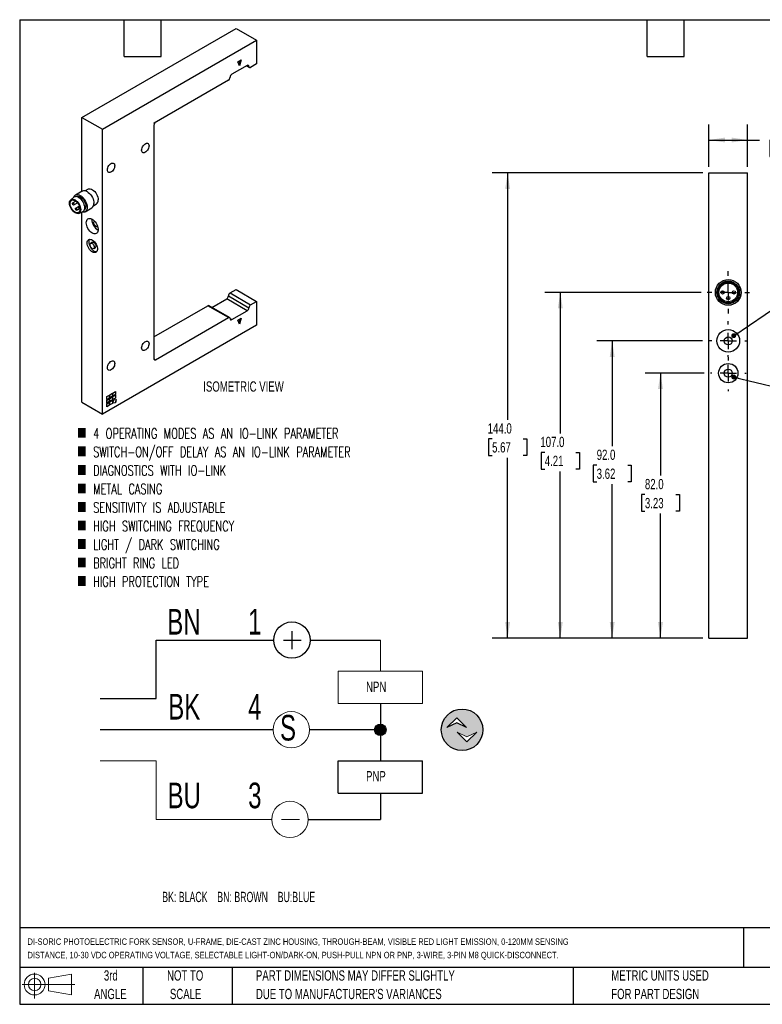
# Model space of a CAD drawing. Header units: millimetres. Extents: x 6 to 273, y 6 to 210.
# Tile 1 of 2: x 6 to 160, y 6 to 210. Entities that reach past the tile are written whole.
import ezdxf

# ---------------------------------------------------------------- set-up
doc = ezdxf.new("R2010")
doc.units = ezdxf.units.MM
doc.linetypes.add('CENTERX2', pattern=[20.32, 12.7, -2.54, 2.54, -2.54])
doc.layers.add('CENTER', color=40, linetype='CENTERX2')
doc.layers.add('DIMENSIONS', color=140, linetype='Continuous', lineweight=25)
doc.layers.add('TEXT', color=140, linetype='Continuous', lineweight=25)
doc.styles.add('SLDTEXTSTYLE0', font='TXT', dxfattribs={"width": 0.639394})
doc.styles.add('SLDTEXTSTYLE1', font='TXT', dxfattribs={"width": 0.7})
doc.styles.add('SLDTEXTSTYLE3', font='TXT', dxfattribs={"width": 0.7, "bigfont": 'bigfont'})
doc.dimstyles.new('SLDDIMSTYLE0', dxfattribs={"dimtxt": 2.158008, "dimasz": 3.302, "dimexe": 0, "dimexo": 0.0625, "dimgap": 0.539502, "dimtad": 0, "dimtih": 1, "dimtoh": 1, "dimlfac": 1.5, "dimrnd": 1e-09, "dimzin": 4, "dimdsep": 46, "dimtxsty": 'SLDTEXTSTYLE1', "dimsah": 1, "dimcen": 0.09, "dimadec": 0, "dimazin": 1, "dimtfac": 1, "dimtofl": 0, "dimtmove": 0, "dimatfit": 3, "dimfxl": 0, "dimfrac": 2, "dimtolj": 1, "dimtzin": 12, "dimarcsym": 0})
doc.dimstyles.new('SLDDIMSTYLE2', dxfattribs={"dimtxt": 0.18, "dimasz": 1.016, "dimexe": 0, "dimexo": 0.0625, "dimgap": 0, "dimtad": 0, "dimtih": 1, "dimtoh": 1, "dimdec": 0, "dimrnd": 1e-09, "dimzin": 0, "dimdsep": 46, "dimtxsty": 'Standard', "dimblk1": 'DOT', "dimblk2": 'DOT', "dimsah": 1, "dimcen": 0.09, "dimadec": 0, "dimazin": 0, "dimtfac": 1.016, "dimtdec": 0, "dimtofl": 0, "dimtmove": 0, "dimatfit": 3, "dimldrblk": 'DOT', "dimfxl": 0, "dimfrac": 2, "dimtolj": 1, "dimtzin": 0, "dimarcsym": 0})

# ---------------------------------------------------------------- blocks, each defined once
blk = doc.blocks.new('SW_NOTE_0')
at = {"layer": 'DIMENSIONS', "color": 0, "insert": (0, 2.73), "char_height": 2.1167, "attachment_point": 1, "style": 'SLDTEXTSTYLE0'}
blk.add_mtext('BK: BLACK    BN: BROWN    BU:BLUE', dxfattribs=at)
blk = doc.blocks.new('SW_NOTE_0_1')
at = {"color": 0, "linetype": 'Continuous', "lineweight": 18, "insert": (0, 6.82), "char_height": 5.29, "attachment_point": 1, "style": 'SLDTEXTSTYLE1'}
blk.add_mtext('3', dxfattribs=at)
blk = doc.blocks.new('SW_NOTE_0_2')
at = {"color": 0, "linetype": 'Continuous', "lineweight": 18, "insert": (0, 6.82), "char_height": 5.29, "attachment_point": 1, "style": 'SLDTEXTSTYLE1'}
blk.add_mtext('4', dxfattribs=at)
blk = doc.blocks.new('SW_NOTE_0_3')
at = {"color": 0, "linetype": 'Continuous', "lineweight": 18, "insert": (0, 6.82), "char_height": 5.29, "attachment_point": 1, "style": 'SLDTEXTSTYLE1'}
blk.add_mtext('1', dxfattribs=at)
blk = doc.blocks.new('SW_NOTE_0_4')
at = {"color": 0, "linetype": 'Continuous', "lineweight": 18, "insert": (0, 6.82), "char_height": 5.292, "attachment_point": 1, "style": 'SLDTEXTSTYLE1'}
blk.add_mtext('BU', dxfattribs=at)
blk = doc.blocks.new('SW_NOTE_0_5')
at = {"color": 0, "linetype": 'Continuous', "lineweight": 18, "insert": (0, 6.82), "char_height": 5.292, "attachment_point": 1, "style": 'SLDTEXTSTYLE1'}
blk.add_mtext('BK', dxfattribs=at)
blk = doc.blocks.new('SW_NOTE_0_6')
at = {"color": 0, "linetype": 'Continuous', "lineweight": 18, "insert": (0, 6.82), "char_height": 5.292, "attachment_point": 1, "style": 'SLDTEXTSTYLE1'}
blk.add_mtext('BN', dxfattribs=at)
blk = doc.blocks.new('SW_NOTE_0_7')
at = {"color": 0, "linetype": 'Continuous', "lineweight": 18, "insert": (0, 6.82), "char_height": 5.29, "attachment_point": 1, "style": 'SLDTEXTSTYLE1'}
blk.add_mtext('S', dxfattribs=at)
blk = doc.blocks.new('SW_NOTE_0_8')
at = {"color": 0, "linetype": 'Continuous', "lineweight": 18, "insert": (0, 2.73), "char_height": 2.117, "attachment_point": 1, "style": 'SLDTEXTSTYLE1'}
blk.add_mtext('PNP', dxfattribs=at)
blk = doc.blocks.new('SW_NOTE_0_9')
at = {"color": 0, "linetype": 'Continuous', "lineweight": 18, "insert": (0, 2.73), "char_height": 2.117, "attachment_point": 1, "style": 'SLDTEXTSTYLE1'}
blk.add_mtext('NPN', dxfattribs=at)
blk = doc.blocks.new('DI-SORIC SHEMATIC')
h = blk.add_hatch(color=256)
edge = h.paths.add_edge_path(flags=0)
edge.add_arc((101.6, 61.86), 4.29, 0, 360)
h.paths.add_polyline_path([(102.5, 62.32), (100.5, 63.32), (98.49, 62.32), (100.5, 64.32)], flags=0)
h.paths.add_polyline_path([(102.62, 59.38), (100.62, 61.38), (102.62, 60.38), (104.62, 61.38)], flags=0)
h = blk.add_hatch(color=256)
edge = h.paths.add_edge_path(flags=0)
edge.add_arc((84.73, 61.86), 1.19, 0, 360)
for p, q in [((66.48, 82.2), (66.48, 78.53)), ((38.47, 68.29), (38.47, 80.37)), ((38.47, 80.37), (62.73, 80.37)), ((64.73, 80.37), (68.4, 80.37)), ((70.23, 80.37), (84.73, 80.37)), ((26.91, 68.29), (38.47, 68.29)), ((84.73, 67.26), (84.73, 55.44)), ((98.49, 62.32), (100.5, 64.32)), ((100.5, 63.32), (98.49, 62.32)), ((100.5, 64.32), (102.5, 62.32)), ((102.5, 62.32), (100.5, 63.32)), ((62.6, 61.86), (26.91, 61.86)), ((84.73, 61.86), (70.09, 61.86)), ((75.99, 48.76), (75.99, 55.44)), ((75.99, 55.44), (93.46, 55.44)), ((93.46, 48.76), (93.46, 55.44)), ((75.99, 48.76), (93.46, 48.76)), ((84.73, 48.76), (84.73, 43.36)), ((69.83, 43.36), (84.73, 43.36))]:
    blk.add_line(p, q)
at = {"color": 7, "linetype": 'Continuous', "lineweight": 18}
for p, q in [((84.73, 80.37), (84.73, 73.94)), ((75.99, 67.26), (75.99, 73.94)), ((75.99, 73.94), (93.46, 73.94)), ((93.46, 67.26), (93.46, 73.94)), ((75.99, 67.26), (93.46, 67.26)), ((102.62, 60.38), (100.62, 61.38)), ((100.62, 61.38), (102.62, 59.38)), ((104.62, 61.38), (102.62, 60.38)), ((102.62, 59.38), (104.62, 61.38)), ((26.91, 55.44), (38.47, 55.44)), ((38.47, 55.44), (38.47, 43.36)), ((38.47, 43.36), (62.33, 43.36)), ((64.33, 43.36), (68.01, 43.36))]:
    blk.add_line(p, q, dxfattribs=at)
for centre, radius in [((66.48, 80.37), 3.75), ((101.6, 61.86), 4.29), ((84.73, 61.86), 1.19)]:
    blk.add_circle(centre, radius)
for centre in [(66.35, 61.86), (66.08, 43.36)]:
    blk.add_circle(centre, 3.75, dxfattribs=at)
for name, p in [('SW_NOTE_0_6', (40.74, 79.98)), ('SW_NOTE_0_3', (57.44, 79.98)), ('SW_NOTE_0_9', (81.78, 69.06)), ('SW_NOTE_0_5', (40.94, 62.45)), ('SW_NOTE_0_2', (57.44, 62.45)), ('SW_NOTE_0_7', (64.02, 58.11)), ('SW_NOTE_0_8', (81.78, 50.61)), ('SW_NOTE_0_4', (40.8, 44.14)), ('SW_NOTE_0_1', (57.44, 44.14))]:
    blk.add_blockref(name, p, dxfattribs=at)
at = {"layer": 'DIMENSIONS', "color": 140}
blk.add_blockref('SW_NOTE_0', (39.7, 25.69), dxfattribs=at)
blk = doc.blocks.new('Block11')
at = {"color": 7, "linetype": 'Continuous', "lineweight": 18}
for p, q in [((2.59, 5.31), (2.59, 0)), ((5.48, 4.17), (10.18, 5.03)), ((5.48, 1.6), (5.48, 4.17)), ((10.18, 5.03), (10.18, 0.73)), ((0, 2.88), (10.87, 2.88)), ((5.48, 1.6), (10.18, 0.73))]:
    blk.add_line(p, q, dxfattribs=at)
for radius in [2.15, 1.29]:
    blk.add_circle((2.59, 2.88), radius, dxfattribs=at)
blk = doc.blocks.new('Block12')
at = {"color": 7, "linetype": 'Continuous'}
blk.add_blockref('Block11', (0, 0), dxfattribs=at)
blk = doc.blocks.new('_D_11')
at = {"layer": 'DIMENSIONS'}
for p, q in [((147.67, 136.6), (135.46, 136.6)), ((138.64, 136.6), (138.64, 115.47)), ((135.43, 111.56), (134.71, 111.56)), ((134.71, 111.56), (134.71, 108.13)), ((141.84, 111.56), (142.57, 111.56)), ((142.57, 111.56), (142.57, 108.13)), ((134.71, 108.13), (135.43, 108.13)), ((142.57, 108.13), (141.84, 108.13)), ((138.64, 81.94), (138.64, 107.64)), ((147.37, 81.94), (135.46, 81.94))]:
    blk.add_line(p, q, dxfattribs=at)
for points in [[(138.64, 136.6), (138.13, 133.3), (139.15, 133.3)], [(138.64, 81.94), (139.15, 85.24), (138.13, 85.24)]]:
    blk.add_solid(points, dxfattribs=at)
at = {"layer": 'DIMENSIONS', "char_height": 2.117, "attachment_point": 1, "style": 'SLDTEXTSTYLE1'}
for s, insert in [('82.0', (135.43, 114.77)), ('3.23', (135.43, 110.85))]:
    blk.add_mtext(s, dxfattribs=dict(at, insert=insert))
blk = doc.blocks.new('_D_12')
at = {"layer": 'DIMENSIONS'}
for p, q in [((147.34, 143.27), (125.5, 143.27)), ((128.67, 143.27), (128.67, 121.53)), ((125.47, 117.61), (124.74, 117.61)), ((124.74, 117.61), (124.74, 114.18)), ((131.88, 117.61), (132.61, 117.61)), ((132.61, 117.61), (132.61, 114.18)), ((124.74, 114.18), (125.47, 114.18)), ((132.61, 114.18), (131.88, 114.18)), ((128.67, 81.94), (128.67, 113.7)), ((147.37, 81.94), (125.5, 81.94))]:
    blk.add_line(p, q, dxfattribs=at)
for points in [[(128.67, 143.27), (128.17, 139.97), (129.18, 139.97)], [(128.67, 81.94), (129.18, 85.24), (128.17, 85.24)]]:
    blk.add_solid(points, dxfattribs=at)
at = {"layer": 'DIMENSIONS', "char_height": 2.117, "attachment_point": 1, "style": 'SLDTEXTSTYLE1'}
for s, insert in [('92.0', (125.47, 120.82)), ('3.62', (125.47, 116.91))]:
    blk.add_mtext(s, dxfattribs=dict(at, insert=insert))
blk = doc.blocks.new('_D_13')
at = {"layer": 'DIMENSIONS'}
for p, q in [((147.01, 153.27), (114.78, 153.27)), ((117.96, 153.27), (117.96, 124.17)), ((114.75, 120.25), (114.03, 120.25)), ((114.03, 120.25), (114.03, 116.82)), ((121.16, 120.25), (121.89, 120.25)), ((121.89, 120.25), (121.89, 116.82)), ((114.03, 116.82), (114.75, 116.82)), ((117.96, 81.94), (117.96, 116.34)), ((121.89, 116.82), (121.16, 116.82)), ((147.37, 81.94), (114.78, 81.94))]:
    blk.add_line(p, q, dxfattribs=at)
for points in [[(117.96, 153.27), (117.45, 149.97), (118.47, 149.97)], [(117.96, 81.94), (118.47, 85.24), (117.45, 85.24)]]:
    blk.add_solid(points, dxfattribs=at)
at = {"layer": 'DIMENSIONS', "char_height": 2.117, "attachment_point": 1, "style": 'SLDTEXTSTYLE1'}
for s, insert in [('107.0', (113.85, 123.47)), ('4.21', (114.75, 119.55))]:
    blk.add_mtext(s, dxfattribs=dict(at, insert=insert))
blk = doc.blocks.new('_D_14')
at = {"layer": 'DIMENSIONS'}
for p, q in [((147.37, 177.94), (103.91, 177.94)), ((107.08, 177.94), (107.08, 126.96)), ((103.88, 123.05), (103.15, 123.05)), ((103.15, 123.05), (103.15, 119.62)), ((110.29, 123.05), (111.02, 123.05)), ((111.02, 123.05), (111.02, 119.62)), ((103.15, 119.62), (103.88, 119.62)), ((107.08, 81.94), (107.08, 119.14)), ((111.02, 119.62), (110.29, 119.62)), ((147.37, 81.94), (103.91, 81.94))]:
    blk.add_line(p, q, dxfattribs=at)
for points in [[(107.08, 177.94), (106.58, 174.63), (107.59, 174.63)], [(107.08, 81.94), (107.59, 85.24), (106.58, 85.24)]]:
    blk.add_solid(points, dxfattribs=at)
at = {"layer": 'DIMENSIONS', "char_height": 2.117, "attachment_point": 1, "style": 'SLDTEXTSTYLE1'}
for s, insert in [('144.0', (102.98, 126.26)), ('5.67', (103.88, 122.35))]:
    blk.add_mtext(s, dxfattribs=dict(at, insert=insert))
blk = doc.blocks.new('_D_15')
at = {"layer": 'DIMENSIONS'}
for p, q in [((148.64, 179.21), (148.64, 187.89)), ((156.64, 179.21), (156.64, 187.89)), ((148.64, 184.72), (156.64, 184.72)), ((156.64, 184.72), (159.05, 184.72)), ((161.97, 184.72), (161.25, 184.72)), ((161.25, 184.72), (161.25, 181.29)), ((168.38, 184.72), (169.11, 184.72)), ((169.11, 184.72), (169.11, 181.29)), ((161.25, 181.29), (161.97, 181.29)), ((169.11, 181.29), (168.38, 181.29))]:
    blk.add_line(p, q, dxfattribs=at)
for points in [[(148.64, 184.72), (151.94, 184.21), (151.94, 185.22)], [(156.64, 184.72), (153.34, 185.22), (153.34, 184.21)]]:
    blk.add_solid(points, dxfattribs=at)
at = {"layer": 'DIMENSIONS', "char_height": 2.117, "attachment_point": 1, "style": 'SLDTEXTSTYLE1'}
for s, insert in [('12.0', (161.97, 187.93)), ('0.47', (161.97, 184.01))]:
    blk.add_mtext(s, dxfattribs=dict(at, insert=insert))
blk = doc.blocks.new('_Dot')
at = {"color": 0, "linetype": 'ByBlock', "lineweight": -2}
blk.add_line((-0.5, 0), (-1, 0), dxfattribs=at)
at = {"color": 0, "linetype": 'ByBlock', "const_width": 0.5}
blk.add_lwpolyline([(-0.25, 0, 1), (0.25, 0, 1)], format="xyb", close=True, dxfattribs=at)
blk = doc.blocks.new('SW_CENTERMARKSYMBOL_4')
at = {"layer": 'CENTER', "color": 0}
for p, q in [((0, 3.39), (0, 4.36)), ((-3.39, 0), (-4.36, 0)), ((0, 0), (-1.69, 0)), ((0, 0), (0, 1.69)), ((0, 0), (0, -1.69)), ((0, 0), (1.69, 0)), ((3.39, 0), (4.36, 0)), ((0, -3.39), (0, -4.36))]:
    blk.add_line(p, q, dxfattribs=at)
blk = doc.blocks.new('SW_CENTERMARKSYMBOL_5')
at = {"layer": 'CENTER', "color": 0}
for p, q in [((0, 3.39), (0, 4.03)), ((-3.39, 0), (-4.03, 0)), ((0, 0), (-1.69, 0)), ((0, 0), (0, 1.69)), ((0, 0), (0, -1.69)), ((0, 0), (1.69, 0)), ((3.39, 0), (4.03, 0)), ((0, -3.39), (0, -4.03))]:
    blk.add_line(p, q, dxfattribs=at)
blk = doc.blocks.new('SW_CENTERMARKSYMBOL_6')
at = {"layer": 'CENTER', "color": 0}
for p, q in [((0, 3.39), (0, 3.69)), ((-3.39, 0), (-3.69, 0)), ((0, 0), (-1.69, 0)), ((0, 0), (0, 1.69)), ((0, 0), (0, -1.69)), ((0, 0), (1.69, 0)), ((3.39, 0), (3.69, 0)), ((0, -3.39), (0, -3.69))]:
    blk.add_line(p, q, dxfattribs=at)

msp = doc.modelspace()

# ---------------------------------------------------------------- linework, layer by layer
for p, q in [((19.2085, 189.3962), (51.0283, 207.7654)), ((51.0283, 207.7654), (55.2709, 205.3161)), ((23.4511, 186.947), (55.2709, 205.3161)), ((55.2709, 205.3161), (55.2709, 200.4169)), ((51.3818, 200.8255), (52.0889, 201.2337)), ((52.0889, 201.2337), (51.7354, 200.009)), ((53.3264, 200.1109), (50.1444, 198.274)), ((51.7354, 200.009), (51.3818, 200.8255)), ((51.8414, 201.0909), (51.6116, 200.2947)), ((53.1798, 200.0263), (53.7835, 199.6778)), ((53.6799, 199.9067), (53.3263, 200.1108)), ((55.2709, 200.4169), (54.0335, 199.7025)), ((49.4373, 197.0492), (34.128, 188.2114)), ((19.2085, 189.3962), (23.4511, 186.947)), ((19.2085, 174.1503), (19.2085, 189.3962)), ((23.4511, 128.156), (23.4511, 186.947)), ((34.0577, 188.1626), (34.3409, 188.3261)), ((34.0577, 187.7625), (34.0577, 139.5866)), ((34.3409, 188.3261), (34.3338, 188.3302)), ((148.638, 177.9356), (156.638, 177.9356)), ((148.638, 81.9356), (148.638, 177.9356)), ((156.638, 81.9356), (156.638, 177.9356)), ((17.5525, 172.8978), (16.9132, 172.3849)), ((19.2692, 174.1854), (17.855, 173.369)), ((18.0425, 173.0442), (18.0137, 173.0276)), ((20.4548, 174.5812), (19.8783, 174.2483)), ((17.9405, 172.112), (17.298, 171.7411)), ((17.548, 171.3081), (18.3111, 171.7486)), ((18.532, 171.0246), (17.9167, 170.6695)), ((18.6798, 171.1101), (18.5355, 171.0268)), ((19.8548, 169.9048), (21.269, 170.7212)), ((21.6282, 171.2172), (22.2047, 171.55)), ((18.1667, 170.2364), (18.8091, 170.6073)), ((18.5317, 169.5813), (19.2955, 169.8784)), ((18.7854, 170.5937), (18.8091, 170.6074)), ((19.2085, 130.6052), (19.2085, 169.8446)), ((19.6386, 170.2129), (19.6673, 170.2295)), ((21.8347, 167.9546), (21.7951, 167.9318)), ((22.4201, 166.8493), (22.4596, 166.8721)), ((21.3708, 163.6042), (21.0173, 163.4001)), ((21.6422, 162.3175), (21.9958, 162.5216)), ((49.4373, 152.5469), (53.6799, 150.0977)), ((49.7908, 153.1593), (51.0283, 153.8737)), ((49.7908, 153.1593), (54.0335, 150.7101)), ((51.0283, 153.8737), (55.2709, 151.4244)), ((34.0577, 144.0768), (45.1946, 150.506)), ((49.4373, 148.0568), (45.1946, 150.506)), ((49.6872, 148.0815), (45.4446, 150.5307)), ((46.0483, 150.1823), (49.0837, 151.9346)), ((53.3264, 149.4853), (49.0837, 151.9346)), ((54.0335, 150.7101), (55.2709, 151.4244)), ((55.2709, 151.4244), (55.2709, 146.5252)), ((50.1444, 147.6484), (53.3264, 149.4853)), ((55.2709, 146.5252), (23.4511, 128.156)), ((34.4112, 139.3824), (49.4373, 148.0568)), ((49.7908, 147.8525), (50.1444, 147.6484)), ((51.3818, 147.5462), (52.0889, 147.9545)), ((51.7354, 146.7297), (51.3818, 147.5462)), ((51.8414, 147.8116), (51.6116, 147.0155)), ((52.0889, 147.9545), (51.7354, 146.7297)), ((34.0577, 139.5865), (34.4112, 139.3824)), ((24.9714, 132.1365), (25.5017, 132.4427)), ((24.9714, 131.5241), (24.9714, 132.1365)), ((25.484, 132.4325), (25.484, 131.8405)), ((25.5017, 132.4427), (25.5017, 131.8303)), ((25.6078, 132.5039), (26.1381, 132.8101)), ((25.6078, 131.8915), (25.6078, 132.5039)), ((26.1204, 132.2079), (25.6078, 131.9119)), ((26.1381, 132.1976), (25.6078, 131.8915)), ((26.1204, 132.7998), (26.1204, 132.2079)), ((26.1381, 132.1976), (26.1204, 132.2079)), ((26.1381, 132.8101), (26.1381, 132.1976)), ((19.2085, 130.6052), (23.4511, 128.156)), ((24.335, 131.7691), (24.8653, 132.0753)), ((24.335, 131.1567), (24.335, 131.7691)), ((24.8476, 131.4731), (24.335, 131.1771)), ((24.8653, 131.4629), (24.335, 131.1567)), ((24.335, 131.0342), (24.8653, 131.3404)), ((24.335, 130.4218), (24.335, 131.0342)), ((24.8476, 130.7382), (24.335, 130.4423)), ((24.8653, 130.728), (24.335, 130.4218)), ((24.335, 130.2994), (24.8653, 130.6055)), ((24.335, 129.687), (24.335, 130.2994)), ((24.8476, 132.0651), (24.8476, 131.4731)), ((24.8653, 131.4629), (24.8476, 131.4731)), ((24.8476, 131.3302), (24.8476, 130.7382)), ((24.8653, 130.728), (24.8476, 130.7382)), ((24.8476, 130.5953), (24.8476, 130.0033)), ((24.8653, 132.0753), (24.8653, 131.4629)), ((24.8653, 131.3404), (24.8653, 130.728)), ((24.8653, 130.6055), (24.8653, 129.9931)), ((25.484, 131.8405), (24.9714, 131.5445)), ((25.5017, 131.8303), (24.9714, 131.5241)), ((24.9714, 131.4016), (25.5017, 131.7078)), ((24.9714, 130.7892), (24.9714, 131.4016)), ((25.484, 131.1056), (24.9714, 130.8096)), ((25.5017, 131.0954), (24.9714, 130.7892)), ((24.9714, 130.6667), (25.5017, 130.9729)), ((24.9714, 130.0543), (24.9714, 130.6667)), ((25.484, 130.3707), (24.9714, 130.0747)), ((25.5017, 130.3605), (24.9714, 130.0543)), ((25.5017, 131.8303), (25.484, 131.8405)), ((25.484, 131.6976), (25.484, 131.1056)), ((25.5017, 131.0954), (25.484, 131.1056)), ((25.484, 130.9627), (25.484, 130.3707)), ((25.5017, 130.3605), (25.484, 130.3707)), ((25.5017, 131.7078), (25.5017, 131.0954)), ((25.5017, 130.9729), (25.5017, 130.3605)), ((25.6078, 131.769), (26.1381, 132.0752)), ((25.6078, 131.1566), (25.6078, 131.769)), ((26.1204, 131.473), (25.6078, 131.177)), ((26.1381, 131.4628), (25.6078, 131.1566)), ((25.6078, 130.4217), (25.7892, 131.1019)), ((26.1061, 130.5), (25.6078, 130.4217)), ((26.0884, 130.5102), (25.6114, 130.4353)), ((25.7892, 131.1019), (26.2875, 131.1801)), ((26.2662, 131.1768), (26.0884, 130.5102)), ((26.1061, 130.5), (26.0884, 130.5102)), ((26.2875, 131.1801), (26.1061, 130.5)), ((26.1204, 132.065), (26.1204, 131.473)), ((26.1381, 131.4628), (26.1204, 131.473)), ((26.1381, 132.0752), (26.1381, 131.4628)), ((24.8476, 130.0033), (24.335, 129.7074)), ((24.8653, 129.9931), (24.335, 129.687)), ((24.8653, 129.9931), (24.8476, 130.0033)), ((148.638, 81.9356), (156.638, 81.9356))]:
    msp.add_line(p, q)
at = {"flags": 128}
for points in [[(31.5298, 182.6287), (31.5519, 182.8516), (31.6169, 183.0869), (31.721, 183.3212), (31.8581, 183.5407), (32.0204, 183.7327), (32.1983, 183.8861), (32.3816, 183.9918), (32.5595, 184.0439), (32.7217, 184.0392), (32.8589, 183.9781), (32.963, 183.864), (33.028, 183.7037), (33.0501, 183.5064), (33.028, 183.2836), (32.963, 183.0482), (32.8589, 182.8139), (32.7217, 182.5944), (32.5595, 182.4024), (32.3816, 182.2491), (32.1983, 182.1433), (32.0204, 182.0912), (31.8581, 182.0959), (31.721, 182.157), (31.6169, 182.2711), (31.5519, 182.4314), (31.5298, 182.6287)], [(24.4587, 178.5467), (24.4808, 178.7695), (24.5458, 179.0049), (24.6499, 179.2391), (24.787, 179.4586), (24.9493, 179.6507), (25.1272, 179.804), (25.3105, 179.9098), (25.4884, 179.9619), (25.6507, 179.9572), (25.7878, 179.8961), (25.8919, 179.782), (25.9569, 179.6217), (25.979, 179.4243), (25.9569, 179.2015), (25.8919, 178.9662), (25.7878, 178.7319), (25.6507, 178.5124), (25.4884, 178.3204), (25.3105, 178.167), (25.1272, 178.0612), (24.9493, 178.0092), (24.787, 178.0138), (24.6499, 178.075), (24.5458, 178.189), (24.4808, 178.3494), (24.4587, 178.5467)], [(17.4884, 172.8463), (17.526, 172.9626), (17.6302, 173.1604), (17.7715, 173.312), (17.9459, 173.4126), (18.1478, 173.4593), (18.3712, 173.4507), (18.6093, 173.3869), (18.8549, 173.2699), (19.1005, 173.1034), (19.3386, 172.8922), (19.562, 172.6429), (19.7639, 172.3631), (19.9382, 172.0612), (20.0796, 171.7464), (20.1838, 171.4282), (20.2476, 171.1164), (20.2691, 170.8204)], [(18.0425, 173.0442), (18.2165, 173.1086), (18.4152, 173.1166), (18.6307, 173.0676), (18.8549, 172.9637), (19.0791, 172.8088), (19.2946, 172.6089), (19.4933, 172.3716), (19.6674, 172.1061), (19.8103, 171.8225), (19.9165, 171.5318), (19.9819, 171.2451), (20.0039, 170.9735)], [(18.5013, 172.8617), (18.7355, 172.7007), (18.9613, 172.4938), (19.1704, 172.2486), (19.3553, 171.974), (19.5093, 171.6797), (19.627, 171.3766), (19.7039, 171.0754), (19.7374, 170.7872), (19.7262, 170.5223), (19.6707, 170.2903), (19.573, 170.0996), (19.4365, 169.9571), (19.2955, 169.8784)], [(19.2692, 174.1854), (19.3601, 174.2291), (19.562, 174.2758), (19.7854, 174.2671), (20.0235, 174.2033), (20.2691, 174.0863), (20.5147, 173.9198), (20.7528, 173.7086), (20.9762, 173.4593), (21.1781, 173.1795), (21.3525, 172.8776), (21.4939, 172.5628), (21.598, 172.2446), (21.6618, 171.9328), (21.6833, 171.6369)], [(20.4548, 174.5812), (20.5194, 174.6133), (20.7111, 174.6603), (20.925, 174.6496), (21.1537, 174.5816), (21.3887, 174.4589), (21.6215, 174.2858), (21.8438, 174.0686), (22.0476, 173.8152), (22.2253, 173.5346), (22.3708, 173.2372), (22.4786, 172.9335), (22.5448, 172.6346), (22.5672, 172.3512)], [(17.7942, 172.3514), (18.0184, 172.1965), (18.234, 171.9966), (18.4326, 171.7593), (18.6067, 171.4937), (18.7496, 171.2102), (18.8558, 170.9195), (18.9212, 170.6328), (18.9433, 170.3612), (18.9212, 170.1151), (18.8558, 169.9039), (18.7496, 169.7358), (18.6067, 169.6173), (18.4326, 169.5528), (18.234, 169.5448), (18.0184, 169.5938), (17.7942, 169.6977), (17.5701, 169.8526), (17.3545, 170.0525), (17.1559, 170.2898), (16.9817, 170.5553), (16.8388, 170.8389), (16.7327, 171.1296), (16.6673, 171.4163), (16.6452, 171.6879), (16.6673, 171.934), (16.7327, 172.1452), (16.8388, 172.3133), (16.9817, 172.4318), (17.1559, 172.4963), (17.3545, 172.5043), (17.5701, 172.4553), (17.7942, 172.3514)], [(18.8195, 170.4327), (18.7971, 170.1994), (18.7309, 170.0023), (18.6237, 169.8498), (18.4803, 169.7486), (18.3069, 169.7032), (18.1111, 169.7156), (17.9014, 169.7852), (17.6871, 169.9089), (17.4774, 170.0814), (17.2816, 170.2951), (17.1082, 170.5407), (16.9647, 170.8075), (16.8576, 171.0837), (16.7913, 171.3573), (16.7689, 171.6164), (16.7913, 171.8497), (16.8576, 172.0468), (16.9647, 172.1993), (17.1082, 172.3005), (17.2816, 172.3459), (17.4774, 172.3335), (17.6871, 172.2639), (17.9014, 172.1402), (18.1111, 171.9677), (18.3069, 171.754), (18.4803, 171.5084), (18.6237, 171.2416), (18.7309, 170.9654), (18.7971, 170.6918), (18.8195, 170.4327)], [(17.5998, 171.4225), (17.5863, 171.3522), (17.548, 171.3081), (17.4907, 171.2969), (17.423, 171.3205), (17.3554, 171.3751), (17.298, 171.4524), (17.2597, 171.5408), (17.2462, 171.6266), (17.2597, 171.697), (17.298, 171.7411), (17.3554, 171.7522), (17.423, 171.7287), (17.4907, 171.6741), (17.548, 171.5968), (17.5863, 171.5084), (17.5998, 171.4225)], [(18.8084, 170.6131), (18.7854, 170.5937), (18.7281, 170.5826), (18.6604, 170.6061), (18.5928, 170.6607), (18.5354, 170.7381), (18.4971, 170.8264), (18.4837, 170.9123), (18.4971, 170.9826), (18.5354, 171.0267), (18.5928, 171.0379), (18.6604, 171.0144), (18.7281, 170.9598), (18.735, 170.9523)], [(20.2691, 170.8204), (20.2476, 170.5493), (20.1838, 170.3111), (20.0796, 170.1133), (19.9382, 169.9617), (19.7639, 169.8611), (19.562, 169.8144), (19.3386, 169.823), (19.2085, 169.8515)], [(18.2185, 170.3509), (18.205, 170.2805), (18.1667, 170.2364), (18.1094, 170.2253), (18.0417, 170.2488), (17.9741, 170.3034), (17.9167, 170.3808), (17.8784, 170.4691), (17.8649, 170.555), (17.8784, 170.6253), (17.9167, 170.6695), (17.9741, 170.6806), (18.0417, 170.6571), (18.1094, 170.6025), (18.1667, 170.5251), (18.205, 170.4368), (18.2185, 170.3509)], [(20.0923, 167.6559), (20.1147, 167.9134), (20.181, 168.1358), (20.2888, 168.315), (20.4342, 168.4446), (20.612, 168.5199), (20.8157, 168.5381), (21.038, 168.4986), (21.2709, 168.4028), (21.5059, 168.2543), (21.7345, 168.0582), (21.9485, 167.8218), (22.1401, 167.5536), (22.3025, 167.2633), (22.4296, 166.9613), (22.5171, 166.6587), (22.5616, 166.3662), (22.5616, 166.0946), (22.5171, 165.8535), (22.4296, 165.6518), (22.3025, 165.4967), (22.1401, 165.3938), (21.9485, 165.3468), (21.7345, 165.3575), (21.5059, 165.4254), (21.2709, 165.5482), (21.038, 165.7213), (20.8157, 165.9385), (20.612, 166.1919), (20.4342, 166.4724), (20.2888, 166.7699), (20.181, 167.0736), (20.1147, 167.3725), (20.0923, 167.6559)], [(22.458, 166.8772), (22.3674, 166.8277), (22.2442, 166.8263), (22.1076, 166.8802), (21.971, 166.984), (21.8478, 167.1276), (21.75, 167.297), (21.6873, 167.4755), (21.6656, 167.6457), (21.6873, 167.7909), (21.75, 167.8969), (21.8383, 167.9506)], [(20.2691, 163.4711), (20.2908, 163.7051), (20.3551, 163.9045), (20.4592, 164.0611), (20.599, 164.1684), (20.7687, 164.2221), (20.9614, 164.22), (21.1692, 164.1622), (21.3835, 164.051), (21.5956, 163.891), (21.7969, 163.6888), (21.979, 163.4526), (22.1346, 163.192), (22.2572, 162.9178), (22.3418, 162.6412), (22.385, 162.3736), (22.385, 162.1257), (22.3418, 161.9079), (22.2572, 161.729), (22.1346, 161.5964), (21.979, 161.5155), (21.7969, 161.4895), (21.5956, 161.5196), (21.3835, 161.6046), (21.1692, 161.7408), (20.9614, 161.9229), (20.7687, 162.1433), (20.599, 162.3929), (20.4592, 162.6617), (20.3551, 162.9385), (20.2908, 163.212), (20.2691, 163.4711)], [(20.6227, 163.6752), (20.6444, 163.4161), (20.7086, 163.1426), (20.8128, 162.8658), (20.9526, 162.597), (21.1223, 162.3474), (21.315, 162.127), (21.5227, 161.9449), (21.737, 161.8087), (21.9492, 161.7237), (22.1504, 161.6936), (22.2354, 161.6984)], [(21.7717, 162.6037), (21.7501, 162.4585), (21.6873, 162.3524), (21.5895, 162.296), (21.4663, 162.2946), (21.3298, 162.3485), (21.1932, 162.4523), (21.07, 162.5959), (20.9722, 162.7652), (20.9095, 162.9437), (20.8878, 163.1139), (20.9095, 163.2592), (20.9722, 163.3652), (21.07, 163.4216), (21.1932, 163.423), (21.3298, 163.3691), (21.4663, 163.2653), (21.5895, 163.1217), (21.6873, 162.9524), (21.7501, 162.7739), (21.7717, 162.6037)], [(21.3708, 163.6042), (21.4236, 163.6257), (21.5468, 163.6271), (21.6833, 163.5732), (21.8199, 163.4694), (21.9431, 163.3258), (22.0409, 163.1565), (22.1036, 162.978), (22.1253, 162.8078)], [(31.5298, 141.8017), (31.5519, 142.0245), (31.6169, 142.2599), (31.721, 142.4941), (31.8581, 142.7136), (32.0204, 142.9057), (32.1983, 143.059), (32.3816, 143.1648), (32.5595, 143.2169), (32.7217, 143.2122), (32.8589, 143.1511), (32.963, 143.037), (33.028, 142.8767), (33.0501, 142.6793), (33.028, 142.4565), (32.963, 142.2212), (32.8589, 141.9869), (32.7217, 141.7674), (32.5595, 141.5754), (32.3816, 141.422), (32.1983, 141.3162), (32.0204, 141.2642), (31.8581, 141.2688), (31.721, 141.33), (31.6169, 141.444), (31.5519, 141.6044), (31.5298, 141.8017)], [(24.4587, 137.7197), (24.4808, 137.9425), (24.5458, 138.1779), (24.6499, 138.4121), (24.787, 138.6316), (24.9493, 138.8236), (25.1272, 138.977), (25.3105, 139.0828), (25.4884, 139.1348), (25.6507, 139.1302), (25.7878, 139.069), (25.8919, 138.955), (25.9569, 138.7946), (25.979, 138.5973), (25.9569, 138.3745), (25.8919, 138.1391), (25.7878, 137.9049), (25.6507, 137.6854), (25.4884, 137.4933), (25.3105, 137.34), (25.1272, 137.2342), (24.9493, 137.1821), (24.787, 137.1868), (24.6499, 137.2479), (24.5458, 137.362), (24.4808, 137.5223), (24.4587, 137.7197)]]:
    msp.add_lwpolyline(points, dxfattribs=at)
for centre, radius in [((152.638, 153.2689), 2.6667), ((152.638, 153.2689), 2.3333), ((152.638, 153.2689), 2.1667), ((152.638, 153.2689), 1.9333), ((151.4714, 153.2689), 0.3333), ((152.638, 152.1023), 0.3333), ((153.8047, 153.2689), 0.3333), ((152.638, 143.2689), 2.3333), ((152.638, 143.2689), 0.8333), ((152.638, 136.6023), 2), ((152.638, 136.6023), 0.8333)]:
    msp.add_circle(centre, radius)
for centre, radius, start, end in [((53.4644, 199.9417), 0.2184, 350.785963, 129.203285), ((53.8954, 199.8717), 0.2184, 170.785963, 309.203285), ((49.0232, 197.6965), 0.7684, 302.605478, 357.394522), ((50.5584, 197.6267), 0.7684, 122.605478, 177.394522), ((34.8395, 187.7226), 0.7829, 129.565251, 177.076901), ((34.4011, 187.7425), 0.5426, 120.210344, 129.260338), ((18.0008, 172.1918), 0.8362, 53.231438, 122.416762), ((19.231, 170.8751), 0.7792, 304.056351, 7.25583), ((20.7105, 171.5254), 0.9792, 304.778924, 6.533256), ((21.7298, 172.2474), 0.8438, 304.248128, 7.064053), ((23.8088, 168.3727), 2.5814, 178.851243, 241.14338), ((21.5091, 163.7204), 0.8876, 145.487352, 182.918927), ((21.8238, 162.7718), 0.3036, 304.507698, 6.804483), ((48.6697, 152.5819), 0.7684, 302.605478, 357.394522), ((50.2049, 152.512), 0.7684, 122.605478, 177.394522), ((45.3411, 150.3016), 0.2515, 65.692881, 125.617577), ((54.4475, 150.0628), 0.7684, 122.605478, 177.394522), ((52.9123, 150.1327), 0.7684, 302.605478, 357.394522), ((49.5753, 147.8876), 0.2184, 350.785963, 129.203285), ((50.0064, 147.8176), 0.2184, 170.785963, 309.203285), ((34.2732, 139.5516), 0.2184, 170.785963, 309.203285)]:
    msp.add_arc(centre, radius, start, end)
at = {"layer": 'TEXT'}
for p, q in [((6.35, 209.55), (273.05, 209.55)), ((6.35, 209.55), (6.35, 6.35)), ((27.94, 201.93), (27.94, 209.55)), ((35.56, 201.93), (35.56, 209.55)), ((135.89, 201.93), (135.89, 209.55)), ((143.51, 201.93), (143.51, 209.55)), ((27.94, 201.93), (35.56, 201.93)), ((135.89, 201.93), (143.51, 201.93)), ((273.05, 22.1261), (6.35, 22.1261)), ((155.7589, 22.1261), (155.7589, 13.97)), ((273.05, 13.97), (6.35, 13.97)), ((31.75, 13.97), (31.75, 6.35)), ((50.2116, 13.97), (50.2116, 6.35)), ((120.6465, 13.97), (120.6465, 6.35)), ((6.35, 6.35), (273.05, 6.35))]:
    msp.add_line(p, q, dxfattribs=at)

# ---------------------------------------------------------------- block references
at = {"layer": 'CENTER'}
for name, p in [('SW_CENTERMARKSYMBOL_4', (152.638, 153.2689)), ('SW_CENTERMARKSYMBOL_5', (152.638, 143.2689)), ('SW_CENTERMARKSYMBOL_6', (152.638, 136.6023))]:
    msp.add_blockref(name, p, dxfattribs=at)
at = {"layer": 'DIMENSIONS'}
msp.add_blockref('DI-SORIC SHEMATIC', (-3.9241, 1.1436), dxfattribs=at)
at = {"layer": 'TEXT'}
msp.add_blockref('Block12', (6.8379, 7.5539), dxfattribs=at)

# ---------------------------------------------------------------- texts
at = {"layer": 'DIMENSIONS', "char_height": 2.116667, "attachment_point": 1}
for s, insert, style in [('ISOMETRIC VIEW', (44.2481, 134.9086), 'SLDTEXTSTYLE1'), ('■ 4 OPERATING MODES AS AN IO-LINK PARAMETER', (18.1911, 125.2229), 'SLDTEXTSTYLE3'), ('■ SWITCH-ON/OFF DELAY AS AN IO-LINK PARAMETER', (18.1911, 121.4007), 'SLDTEXTSTYLE3'), ('■ DIAGNOSTICS WITH IO-LINK', (18.1911, 117.5784), 'SLDTEXTSTYLE3'), ('■ METAL CASING', (18.1911, 113.7562), 'SLDTEXTSTYLE3'), ('■ SENSITIVITY IS ADJUSTABLE', (18.1911, 109.934), 'SLDTEXTSTYLE3'), ('■ HIGH SWITCHING FREQUENCY', (18.1911, 106.1118), 'SLDTEXTSTYLE3'), ('■ LIGHT / DARK SWITCHING', (18.1911, 102.2896), 'SLDTEXTSTYLE3'), ('■ BRIGHT RING LED', (18.1911, 98.4673), 'SLDTEXTSTYLE3'), ('■ HIGH PROTECTION TYPE', (18.1911, 94.6451), 'SLDTEXTSTYLE3')]:
    msp.add_mtext(s, dxfattribs=dict(at, insert=insert, style=style))
at = {"layer": 'TEXT', "style": 'SLDTEXTSTYLE1'}
for s, insert, char_height, attachment_point in [('DI-SORIC PHOTOELECTRIC FORK SENSOR, U-FRAME, DIE-CAST ZINC HOUSING, THROUGH-BEAM, VISIBLE RED LIGHT EMISSION, 0-120MM SENSING', (7.9657, 19.9452), 1.3229167, 1), ('DISTANCE, 10-30 VDC OPERATING VOLTAGE, SELECTABLE LIGHT-ON/DARK-ON, PUSH-PULL NPN OR PNP, 3-WIRE, 3-PIN M8 QUICK-DISCONNECT.', (7.9657, 17.1813), 1.3229167, 1), ('3rd', (25.1625, 13.364), 2.11667, 2), ('NOT TO', (40.5158, 13.364), 2.11667, 2), ('PART DIMENSIONS MAY DIFFER SLIGHTLY', (55.1193, 13.364), 2.116667, 1), ('METRIC UNITS USED', (128.4784, 13.364), 2.116667, 1), ('ANGLE', (25.0649, 9.5418), 2.11667, 2), ('SCALE', (40.6121, 9.5418), 2.11667, 2), ("DUE TO MANUFACTURER'S VARIANCES", (55.1193, 9.5418), 2.116667, 1), ('FOR PART DESIGN', (128.4784, 9.5418), 2.116667, 1)]:
    msp.add_mtext(s, dxfattribs=dict(at, insert=insert, char_height=char_height, attachment_point=attachment_point))

# ---------------------------------------------------------------- dimensions: what is measured, and where the dimension line sits
at = {"layer": 'DIMENSIONS'}
dim = msp.add_linear_dim(base=(156.638, 184.7151), p1=(148.638, 177.9356), p2=(156.638, 177.9356), dimstyle='SLDDIMSTYLE0', dxfattribs=at)
dim.commit()
dim.dimension.update_dxf_attribs({"geometry": '_D_15', "text_midpoint": (165.177, 184.7151), "dimtype": 160})
for base, p2, picture, middle in [((107.0841, 177.9356), (148.638, 177.9356), '_D_14', (107.0841, 123.0497)), ((117.9571, 153.2689), (148.278, 153.2689), '_D_13', (117.9571, 120.2538)), ((128.6747, 143.2689), (148.6114, 143.2689), '_D_12', (128.6747, 117.6132)), ((138.638, 136.6023), (148.9447, 136.6023), '_D_11', (138.638, 111.5554))]:
    dim = msp.add_linear_dim(base=base, p1=(148.638, 81.9356), p2=p2, angle=90, dimstyle='SLDDIMSTYLE0', dxfattribs=at)
    dim.commit()
    dim.dimension.update_dxf_attribs({"geometry": picture, "text_midpoint": middle, "dimtype": 160})

# ---------------------------------------------------------------- leaders
for points in [[(153.765, 144.3388), (163.4746, 150.888)], [(153.7737, 135.8002), (163.0279, 133.5652)]]:
    msp.add_leader(points, dimstyle='SLDDIMSTYLE2', dxfattribs=at)

doc.saveas('drawing.dxf')
